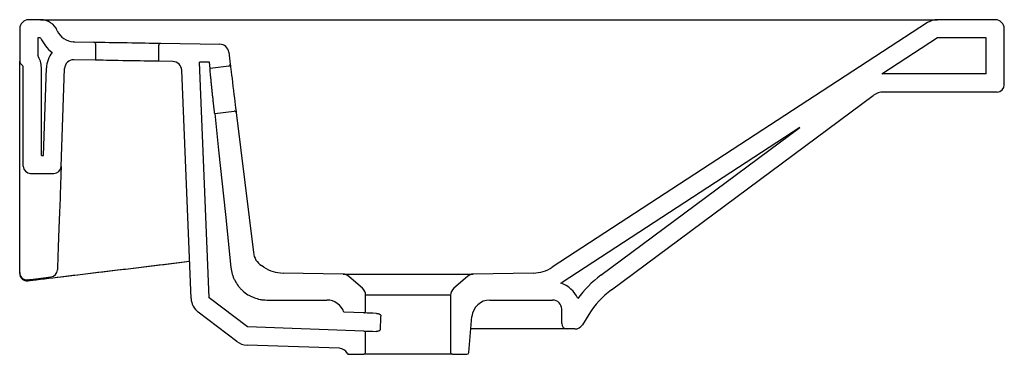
# Model space of a CAD drawing. Header units: millimetres. Extents: x 3880.907 to 3881.452, y 2377.298 to 2377.483.
import ezdxf

# ---------------------------------------------------------------- set-up
doc = ezdxf.new("R2010")
doc.units = ezdxf.units.MM
doc.layers.add('SANINDUSA', color=3, linetype='Continuous')

msp = doc.modelspace()

# ---------------------------------------------------------------- linework, layer by layer
at = {"layer": 'SANINDUSA'}
for p, q in [((3880.918937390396, 2377.482749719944), (3880.91232839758, 2377.482749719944)), ((3880.934470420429, 2377.482749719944), (3881.415297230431, 2377.482749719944)), ((3881.409840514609, 2377.481129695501), (3881.202145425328, 2377.345886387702)), ((3881.447328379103, 2377.482749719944), (3881.415297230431, 2377.482749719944)), ((3880.907328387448, 2377.477749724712), (3880.907328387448, 2377.459749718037)), ((3881.452328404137, 2377.446749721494), (3881.452328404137, 2377.477749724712)), ((3880.918937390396, 2377.472749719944), (3880.917328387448, 2377.472749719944)), ((3880.917328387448, 2377.472749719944), (3880.917328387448, 2377.462918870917)), ((3880.937167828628, 2377.470577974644), (3880.948345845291, 2377.470382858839)), ((3881.415297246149, 2377.472749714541), (3881.384536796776, 2377.452719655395)), ((3881.442328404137, 2377.472749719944), (3881.415297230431, 2377.472749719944)), ((3881.442328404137, 2377.452749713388), (3881.442328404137, 2377.472749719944)), ((3880.949328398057, 2377.469383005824), (3880.949328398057, 2377.460365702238)), ((3880.984328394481, 2377.459754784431), (3880.984328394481, 2377.468737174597)), ((3880.985345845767, 2377.469737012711), (3881.018186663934, 2377.469163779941)), ((3881.023062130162, 2377.464773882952), (3881.0238729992, 2377.458169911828)), ((3880.907328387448, 2377.454212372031), (3880.907328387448, 2377.459749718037)), ((3880.949328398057, 2377.460365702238), (3880.93724112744, 2377.460576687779)), ((3880.992113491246, 2377.459618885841), (3880.984328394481, 2377.459754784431)), ((3881.01232839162, 2377.459266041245), (3881.006844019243, 2377.459361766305)), ((3881.012199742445, 2377.329038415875), (3881.006844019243, 2377.459361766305)), ((3881.012693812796, 2377.455789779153), (3881.01232839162, 2377.459266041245)), ((3880.907328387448, 2377.400892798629), (3880.907328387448, 2377.454212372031)), ((3880.909328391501, 2377.401749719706), (3880.909328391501, 2377.456285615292)), ((3880.919328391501, 2377.40774971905), (3880.919328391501, 2377.456285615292)), ((3880.920474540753, 2377.40774971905), (3880.922163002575, 2377.456100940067)), ((3880.930266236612, 2377.401610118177), (3880.932156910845, 2377.455751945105)), ((3881.002208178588, 2377.328627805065), (3880.99702202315, 2377.454824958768)), ((3881.023002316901, 2377.457055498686), (3881.012693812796, 2377.455789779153)), ((3881.442328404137, 2377.452749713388), (3881.385632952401, 2377.452749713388)), ((3881.448328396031, 2377.442749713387), (3881.385632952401, 2377.442749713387)), ((3881.234923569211, 2377.333384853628), (3881.379674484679, 2377.44078070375)), ((3881.015307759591, 2377.430922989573), (3881.026049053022, 2377.432241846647)), ((3881.027163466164, 2377.431371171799), (3881.036670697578, 2377.353941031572)), ((3881.339144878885, 2377.42316212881), (3881.207602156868, 2377.337506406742)), ((3881.228965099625, 2377.341415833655), (3881.339144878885, 2377.42316212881)), ((3880.919328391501, 2377.40774971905), (3880.920474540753, 2377.40774971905)), ((3880.907328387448, 2377.387018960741), (3880.907328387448, 2377.400892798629)), ((3880.913328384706, 2377.39774971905), (3880.926268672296, 2377.39774971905)), ((3880.907328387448, 2377.342889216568), (3880.907328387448, 2377.387018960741)), ((3881.04251135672, 2377.345886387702), (3881.04113942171, 2377.346779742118)), ((3880.907328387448, 2377.342398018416), (3880.907328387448, 2377.342889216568)), ((3881.086324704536, 2377.342069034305), (3881.053075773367, 2377.34264939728)), ((3881.086324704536, 2377.342069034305), (3881.158332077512, 2377.342069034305)), ((3881.097108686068, 2377.334244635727), (3881.089517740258, 2377.340843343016)), ((3881.15513904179, 2377.340843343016), (3881.14754809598, 2377.334244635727)), ((3881.191581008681, 2377.34264939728), (3881.158332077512, 2377.342069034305)), ((3880.912021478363, 2377.338933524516), (3880.911804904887, 2377.33890374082)), ((3881.033515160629, 2377.312857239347), (3881.012199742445, 2377.329038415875)), ((3881.098828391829, 2377.321618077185), (3881.098828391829, 2377.330471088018)), ((3881.145828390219, 2377.330471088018), (3881.098828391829, 2377.330471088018)), ((3881.145828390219, 2377.330471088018), (3881.145828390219, 2377.298749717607)), ((3881.044163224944, 2377.327749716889), (3881.077337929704, 2377.327749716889)), ((3881.167616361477, 2377.327749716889), (3881.202328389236, 2377.327749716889)), ((3881.027468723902, 2377.30489228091), (3881.006153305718, 2377.321073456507)), ((3881.097793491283, 2377.320618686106), (3881.086794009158, 2377.321002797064)), ((3881.155908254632, 2377.298662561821), (3881.157654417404, 2377.318621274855)), ((3881.207328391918, 2377.314749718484), (3881.207328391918, 2377.322749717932)), ((3881.222316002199, 2377.319729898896), (3881.218797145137, 2377.314099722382)), ((3881.097863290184, 2377.310610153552), (3881.033515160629, 2377.312857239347)), ((3881.098828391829, 2377.298749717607), (3881.098828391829, 2377.309610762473)), ((3881.210328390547, 2377.311749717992), (3881.157053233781, 2377.311749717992)), ((3881.214557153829, 2377.311749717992), (3881.210328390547, 2377.311749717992)), ((3881.084289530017, 2377.301078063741), (3881.033166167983, 2377.302863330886)), ((3881.089488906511, 2377.29774971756), (3881.097828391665, 2377.29774971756)), ((3881.146828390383, 2377.29774971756), (3881.097828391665, 2377.29774971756)), ((3881.146828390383, 2377.29774971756), (3881.154912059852, 2377.29774971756))]:
    msp.add_line(p, q, dxfattribs=at)
at = {"layer": 'SANINDUSA', "flags": 128}
for points in [[(3880.948345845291, 2377.470382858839), (3880.948534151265, 2377.470379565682), (3880.949095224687, 2377.470369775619), (3880.950017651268, 2377.470353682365), (3880.951282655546, 2377.470331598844), (3880.952864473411, 2377.470303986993), (3880.954730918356, 2377.470271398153), (3880.956843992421, 2377.470234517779), (3880.95916066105, 2377.470194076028), (3880.961633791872, 2377.470150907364), (3880.964213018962, 2377.470105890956), (3880.966845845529, 2377.470059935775), (3880.969478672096, 2377.470013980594), (3880.972057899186, 2377.469968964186), (3880.974531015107, 2377.469925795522), (3880.976847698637, 2377.46988535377), (3880.978960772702, 2377.469848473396), (3880.980827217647, 2377.469815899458), (3880.982409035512, 2377.469788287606), (3880.98367403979, 2377.469766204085), (3880.984596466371, 2377.46975009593), (3880.985157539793, 2377.469740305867), (3880.985345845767, 2377.469737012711)], [(3880.984328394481, 2377.459754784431), (3880.984150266, 2377.459757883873), (3880.983619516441, 2377.459767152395), (3880.982746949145, 2377.459782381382), (3880.981550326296, 2377.45980327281), (3880.980054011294, 2377.459829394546), (3880.97828844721, 2377.459860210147), (3880.976289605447, 2377.459895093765), (3880.974098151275, 2377.459933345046), (3880.971758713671, 2377.459974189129), (3880.969318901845, 2377.460016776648), (3880.966828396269, 2377.460060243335), (3880.964337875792, 2377.460103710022), (3880.961898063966, 2377.460146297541), (3880.959558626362, 2377.460187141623), (3880.95736717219, 2377.460225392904), (3880.955368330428, 2377.460260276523), (3880.953602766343, 2377.460291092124), (3880.952106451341, 2377.46031721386), (3880.950909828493, 2377.460338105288), (3880.950037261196, 2377.460353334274), (3880.949506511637, 2377.460362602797), (3880.949328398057, 2377.460365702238)], [(3881.0238729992, 2377.458169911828), (3881.023895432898, 2377.457987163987), (3881.023962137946, 2377.457443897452), (3881.024071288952, 2377.456554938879), (3881.024219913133, 2377.455344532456), (3881.024403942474, 2377.453845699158), (3881.024618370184, 2377.452099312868), (3881.024857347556, 2377.4501530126), (3881.025114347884, 2377.44805989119), (3881.025382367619, 2377.44587704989), (3881.025654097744, 2377.443664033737), (3881.02592211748, 2377.441481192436), (3881.026179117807, 2377.439388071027), (3881.026418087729, 2377.43744178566), (3881.026632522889, 2377.43569539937), (3881.02681655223, 2377.43419655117), (3881.026965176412, 2377.432986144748), (3881.027074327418, 2377.432097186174), (3881.027141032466, 2377.43155391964), (3881.027163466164, 2377.431371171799)], [(3881.015307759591, 2377.430922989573), (3881.017450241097, 2377.410541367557), (3881.021178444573, 2377.375074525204), (3881.024270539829, 2377.345659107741)], [(3880.930266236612, 2377.401610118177), (3880.930259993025, 2377.401431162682), (3880.930241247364, 2377.400894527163), (3880.930210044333, 2377.400000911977), (3880.930166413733, 2377.398751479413), (3880.930110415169, 2377.397147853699), (3880.930042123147, 2377.395192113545), (3880.929961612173, 2377.392886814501), (3880.929869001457, 2377.390234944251), (3880.929764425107, 2377.387239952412), (3880.929647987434, 2377.383905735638), (3880.929519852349, 2377.380236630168), (3880.929380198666, 2377.376237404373), (3880.9292292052, 2377.371913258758), (3880.929067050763, 2377.367269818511), (3880.928893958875, 2377.362313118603), (3880.928710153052, 2377.357049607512), (3880.928515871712, 2377.35148612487), (3880.928311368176, 2377.345629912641)], [(3881.104775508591, 2377.320374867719), (3881.102717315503, 2377.320446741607), (3881.100984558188, 2377.320507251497), (3881.099606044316, 2377.320555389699), (3881.098604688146, 2377.320590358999), (3881.097997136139, 2377.320611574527), (3881.097793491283, 2377.320618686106)], [(3881.097863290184, 2377.310610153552), (3881.098058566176, 2377.310603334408), (3881.098641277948, 2377.31058298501), (3881.099602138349, 2377.31054943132), (3881.100925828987, 2377.310503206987), (3881.10259125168, 2377.310445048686), (3881.104571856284, 2377.310375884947)]]:
    msp.add_lwpolyline(points, dxfattribs=at)
at = {"layer": 'SANINDUSA'}
for centre, radius, start, end in [((3880.912328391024, 2377.47774971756), 0.005, 90, 180), ((3880.918937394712, 2377.47274971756), 0.01, 23.03768283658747, 90), ((3881.415297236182, 2377.47274971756), 0.01000000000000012, 90, 123.0706778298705), ((3881.447328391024, 2377.47774971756), 0.005, 0, 90), ((3880.937342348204, 2377.480576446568), 0.01000000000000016, 203.0376828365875, 268.9999999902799), ((3880.937347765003, 2377.480575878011), 0.009999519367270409, 203.090588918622, 268.7010380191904), ((3880.937342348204, 2377.480576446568), 0.02000000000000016, 203.0376828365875, 232.6976197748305), ((3880.93715386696, 2377.455577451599), 0.01500000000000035, 88.99999999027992, 89.81512579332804), ((3880.948328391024, 2377.469383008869), 0.0009999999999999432, 0, 88.99999999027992), ((3880.93715386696, 2377.455577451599), 0.01500000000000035, 142.6990259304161, 177.9999999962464), ((3880.985328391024, 2377.468737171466), 0.0009999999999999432, 88.99999999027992, 180), ((3881.018099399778, 2377.464164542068), 0.005000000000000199, 6.999999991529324, 88.99999999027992), ((3880.909328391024, 2377.45974971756), 0.002000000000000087, 180, 239.9999999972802), ((3880.907328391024, 2377.456285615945), 0.01199999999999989, 0, 33.5573406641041), ((3880.93715386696, 2377.455577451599), 0.005000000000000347, 88.99999999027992, 177.9999999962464), ((3880.992026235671, 2377.454619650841), 0.005000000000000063, 2.353285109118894, 88.99999999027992), ((3880.907328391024, 2377.456285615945), 0.001999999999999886, 0, 59.99999999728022), ((3881.022880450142, 2377.458048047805), 0.0009999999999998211, 276.9999999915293, 6.999999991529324), ((3881.385632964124, 2377.43274971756), 0.02, 90, 93.14186249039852), ((3881.385632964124, 2377.43274971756), 0.01, 90, 126.5730309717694), ((3881.448328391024, 2377.44674971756), 0.004000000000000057, 270, 0), ((3881.026170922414, 2377.431249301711), 0.001000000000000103, 6.999999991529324, 96.99999999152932), ((3880.913328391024, 2377.40174971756), 0.004000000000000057, 180, 270), ((3880.926268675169, 2377.40174971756), 0.00399999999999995, 270, 357.9999999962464), ((3881.046596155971, 2377.355159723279), 0.0100000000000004, 186.9999999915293, 236.9293221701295), ((3881.05342482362, 2377.362646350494), 0.01999999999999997, 236.9293221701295, 268.9999999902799), ((3881.191231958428, 2377.362646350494), 0.01999999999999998, 271.0000000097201, 303.0706778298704), ((3880.911328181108, 2377.342398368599), 0.003999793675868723, 180.0050162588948, 276.8451897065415), ((3880.924269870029, 2377.344499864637), 0.003999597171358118, 276.8364888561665, 357.9965411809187), ((3881.086237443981, 2377.337069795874), 0.005000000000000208, 48.9999999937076, 88.99999999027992), ((3881.158419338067, 2377.337069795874), 0.005000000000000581, 91.0000000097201, 131.0000000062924), ((3881.264715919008, 2377.293229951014), 0.06000000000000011, 126.5730309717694, 143.9909614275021), ((3881.093828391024, 2377.330471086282), 0.005000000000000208, 0, 48.9999999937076), ((3881.150828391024, 2377.330471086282), 0.005000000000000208, 131.0000000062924, 180), ((3881.191231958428, 2377.362646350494), 0.02999999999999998, 301.4199832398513, 303.0706778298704), ((3881.202328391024, 2377.32274971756), 0.015, 22.56101352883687, 72.37099319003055), ((3881.012199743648, 2377.329038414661), 0.009999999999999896, 182.3532851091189, 232.7967722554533), ((3881.264715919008, 2377.293229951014), 0.05000000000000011, 126.5730309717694, 147.994616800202), ((3881.077337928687, 2377.31774971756), 0.01, 18.98422889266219, 90), ((3881.16761636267, 2377.31774971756), 0.01000000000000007, 90, 175.0000000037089), ((3881.202328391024, 2377.32274971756), 0.005, 0, 90), ((3881.097828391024, 2377.321618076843), 0.001000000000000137, 267.9999999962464, 0), ((3881.210328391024, 2377.31474971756), 0.003000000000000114, 180, 270), ((3881.214557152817, 2377.31674971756), 0.005, 270, 327.994616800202), ((3881.097828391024, 2377.309610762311), 0.001000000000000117, 0, 87.99999999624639), ((3881.033515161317, 2377.312857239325), 0.009999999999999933, 232.7967722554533, 267.9999999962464), ((3881.084115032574, 2377.29608110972), 0.005000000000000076, 26.40849473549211, 87.99999999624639), ((3881.089488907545, 2377.29874971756), 0.001000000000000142, 206.4084947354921, 270), ((3881.097828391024, 2377.29874971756), 0.000999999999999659, 270, 0), ((3881.146828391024, 2377.29874971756), 0.000999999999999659, 180, 270), ((3881.15491205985, 2377.29874971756), 0.0009999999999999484, 270, 355.0000000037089)]:
    msp.add_arc(centre, radius, start, end, dxfattribs=at)
for centre, major_axis, ratio, start_param, end_param in [((3880.911328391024, 2377.342923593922), (0.002605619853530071, 0.003061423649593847), 0.9913430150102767, 2.280231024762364, 2.437759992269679), ((3880.911328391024, 2377.342874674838), (0.003048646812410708, -0.002598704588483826), 0.9964760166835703, 4.003272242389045, 5.535951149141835), ((3880.907804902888, 2377.338500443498), (0.005999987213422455, 0.000722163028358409), 0.01715269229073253, 5.489598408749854, 5.912249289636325), ((3879.034139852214, 2377.116572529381), (2.344093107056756, 0.2812097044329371), 0.002027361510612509, 5.642281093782, 5.650422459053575), ((3881.122363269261, 2376.754341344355), (-0.0008560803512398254, 0.7015882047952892), 0.0348994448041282, 0.6347533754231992, 0.6537200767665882)]:
    msp.add_ellipse(centre, major_axis=major_axis, ratio=ratio, start_param=start_param, end_param=end_param, dxfattribs=at)
for points, knots in [([(3880.918937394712, 2377.48274971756), (3880.918937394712, 2377.48274971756), (3880.919151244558, 2377.48274971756), (3880.91986197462, 2377.48274971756), (3880.920164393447, 2377.48274971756), (3880.920922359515, 2377.48274971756), (3880.921379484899, 2377.48274971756), (3880.922468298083, 2377.48274971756), (3880.923099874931, 2377.48274971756), (3880.924580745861, 2377.48274971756), (3880.925428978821, 2377.48274971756), (3880.92667484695, 2377.48274971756), (3880.92693344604, 2377.48274971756), (3880.92747150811, 2377.48274971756), (3880.927750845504, 2377.48274971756), (3880.928615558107, 2377.48274971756), (3880.929229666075, 2377.48274971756), (3880.930547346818, 2377.48274971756), (3880.931250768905, 2377.48274971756), (3880.932768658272, 2377.48274971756), (3880.933582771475, 2377.48274971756), (3880.934470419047, 2377.48274971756)], [0, 0, 0, 0, 0.2499999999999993, 0.2499999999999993, 0.3749999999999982, 0.3749999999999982, 0.499999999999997, 0.499999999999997, 0.6249999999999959, 0.6249999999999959, 0.7499999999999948, 0.7499999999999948, 0.7812499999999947, 0.7812499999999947, 0.8124999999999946, 0.8124999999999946, 0.8749999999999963, 0.8749999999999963, 0.9374999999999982, 0.9374999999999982, 1, 1, 1, 1]), ([(3881.015307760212, 2377.430922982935), (3881.015295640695, 2377.430921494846), (3881.015276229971, 2377.430998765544), (3881.015235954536, 2377.431235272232), (3881.015220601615, 2377.431334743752), (3881.015186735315, 2377.431569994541), (3881.01514957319, 2377.431842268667), (3881.015105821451, 2377.432187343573), (3881.015058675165, 2377.432569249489), (3881.015033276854, 2377.432779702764), (3881.014952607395, 2377.433460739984), (3881.014893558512, 2377.433974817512), (3881.014796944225, 2377.434833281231), (3881.014763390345, 2377.435134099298), (3881.014693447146, 2377.435765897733), (3881.014657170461, 2377.436095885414), (3881.014546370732, 2377.437109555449), (3881.014469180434, 2377.437823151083), (3881.014348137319, 2377.438950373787), (3881.014306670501, 2377.43933788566), (3881.014223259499, 2377.440119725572), (3881.014181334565, 2377.44051385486), (3881.014054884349, 2377.44170562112), (3881.013969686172, 2377.442512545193), (3881.013840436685, 2377.443742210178), (3881.013797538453, 2377.444151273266), (3881.013712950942, 2377.444959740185), (3881.013671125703, 2377.445360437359), (3881.01358841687, 2377.446154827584), (3881.013547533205, 2377.446548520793), (3881.013466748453, 2377.447328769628), (3881.013426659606, 2377.447717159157), (3881.013310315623, 2377.448848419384), (3881.013237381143, 2377.449563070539), (3881.013100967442, 2377.450914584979), (3881.013037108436, 2377.451555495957), (3881.012924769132, 2377.452705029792), (3881.012875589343, 2377.45322042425), (3881.012812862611, 2377.453902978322), (3881.012793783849, 2377.454115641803), (3881.012760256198, 2377.454501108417), (3881.012731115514, 2377.454849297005), (3881.012710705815, 2377.45512431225), (3881.012694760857, 2377.455362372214), (3881.012689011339, 2377.455463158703), (3881.012678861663, 2377.455706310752), (3881.01268153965, 2377.455788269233), (3881.012693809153, 2377.455789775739)], [0, 0, 0, 0, 0.06249999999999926, 0.06249999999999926, 0.09374999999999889, 0.09374999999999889, 0.1249999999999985, 0.1562499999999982, 0.1562499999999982, 0.1874999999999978, 0.1874999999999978, 0.2499999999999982, 0.2499999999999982, 0.2812499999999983, 0.2812499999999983, 0.3124999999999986, 0.3124999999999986, 0.3750000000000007, 0.3750000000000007, 0.4062500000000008, 0.4062500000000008, 0.4375000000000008, 0.4375000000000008, 0.5000000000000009, 0.5000000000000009, 0.53125, 0.53125, 0.562499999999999, 0.562499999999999, 0.5937499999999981, 0.5937499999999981, 0.6249999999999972, 0.6249999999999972, 0.6874999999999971, 0.6874999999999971, 0.749999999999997, 0.749999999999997, 0.812499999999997, 0.812499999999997, 0.8437499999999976, 0.8437499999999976, 0.874999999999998, 0.9062499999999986, 0.9062499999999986, 0.9374999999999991, 0.9374999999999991, 1, 1, 1, 1]), ([(3880.911804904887, 2377.338427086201), (3880.926559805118, 2377.340195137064), (3880.956413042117, 2377.343772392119), (3880.986266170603, 2377.347349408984), (3881.00136445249, 2377.349158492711)], [0, 0, 0, 0, 0.4942479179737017, 1, 1, 1, 1]), ([(3880.911806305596, 2377.338425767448), (3880.917992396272, 2377.33916705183), (3880.947845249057, 2377.342744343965), (3880.977697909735, 2377.346321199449), (3881.001364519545, 2377.349156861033)], [0, 0, 0, 0, 0.2072194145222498, 1, 1, 1, 1]), ([(3880.928311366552, 2377.34562991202), (3880.928297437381, 2377.345231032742), (3880.928286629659, 2377.344921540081), (3880.92827145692, 2377.344487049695), (3880.928267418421, 2377.344371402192), (3880.928267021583, 2377.344360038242)], [0, 0, 0, 0, 0.5, 0.5, 1, 1, 1, 1]), ([(3881.024270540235, 2377.345659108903), (3881.024399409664, 2377.344433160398), (3881.024638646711, 2377.343238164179), (3881.025156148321, 2377.341490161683), (3881.025355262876, 2377.340914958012), (3881.025807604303, 2377.339779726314), (3881.026062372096, 2377.339216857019), (3881.026898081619, 2377.337576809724), (3881.027547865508, 2377.336548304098), (3881.028657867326, 2377.335100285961), (3881.029050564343, 2377.334633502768), (3881.029882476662, 2377.333732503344), (3881.030322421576, 2377.333298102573), (3881.031685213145, 2377.332070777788), (3881.032658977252, 2377.331343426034), (3881.034216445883, 2377.330387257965), (3881.034751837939, 2377.330091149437), (3881.035856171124, 2377.32954566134), (3881.036418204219, 2377.32929979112), (3881.038125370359, 2377.328643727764), (3881.039294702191, 2377.32831278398), (3881.041095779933, 2377.327976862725), (3881.041706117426, 2377.32789164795), (3881.042932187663, 2377.327778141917), (3881.043546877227, 2377.32774971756), (3881.044163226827, 2377.32774971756)], [0, 0, 0, 0, 0.1250000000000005, 0.1250000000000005, 0.1875000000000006, 0.1875000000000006, 0.2500000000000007, 0.2500000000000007, 0.3750000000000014, 0.3750000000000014, 0.4375000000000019, 0.4375000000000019, 0.5000000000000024, 0.5000000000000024, 0.6250000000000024, 0.6250000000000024, 0.6875000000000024, 0.6875000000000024, 0.7500000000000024, 0.7500000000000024, 0.8750000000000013, 0.8750000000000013, 0.9375000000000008, 0.9375000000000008, 1, 1, 1, 1]), ([(3881.104775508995, 2377.320374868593), (3881.104999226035, 2377.320367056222), (3881.105222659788, 2377.320341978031), (3881.105668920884, 2377.320260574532), (3881.105892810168, 2377.320204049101), (3881.106220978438, 2377.320091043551), (3881.106329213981, 2377.320048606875), (3881.106542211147, 2377.319950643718), (3881.106647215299, 2377.319895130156), (3881.106845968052, 2377.319765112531), (3881.106942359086, 2377.319689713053), (3881.10705979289, 2377.319550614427), (3881.107095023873, 2377.319498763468), (3881.107144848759, 2377.319383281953), (3881.107158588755, 2377.319319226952), (3881.10715482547, 2377.319255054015)], [0, 0, 0, 0, 0.2499999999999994, 0.2499999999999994, 0.4999999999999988, 0.4999999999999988, 0.6249999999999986, 0.6249999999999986, 0.7499999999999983, 0.7499999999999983, 0.8749999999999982, 0.8749999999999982, 0.937499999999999, 0.937499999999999, 1, 1, 1, 1]), ([(3881.106793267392, 2377.311262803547), (3881.106786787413, 2377.311144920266), (3881.106724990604, 2377.311039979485), (3881.106574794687, 2377.310876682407), (3881.106484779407, 2377.310812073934), (3881.106205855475, 2377.310647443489), (3881.106004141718, 2377.310573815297), (3881.105598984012, 2377.310461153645), (3881.105394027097, 2377.310423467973), (3881.104981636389, 2377.310377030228), (3881.104776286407, 2377.310368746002), (3881.104571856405, 2377.310375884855)], [0, 0, 0, 0, 0.1249999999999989, 0.1249999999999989, 0.2499999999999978, 0.2499999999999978, 0.4999999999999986, 0.4999999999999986, 0.7499999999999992, 0.7499999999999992, 1, 1, 1, 1])]:
    msp.add_open_spline(points, degree=3, knots=knots, dxfattribs=at)

doc.saveas('drawing.dxf')
